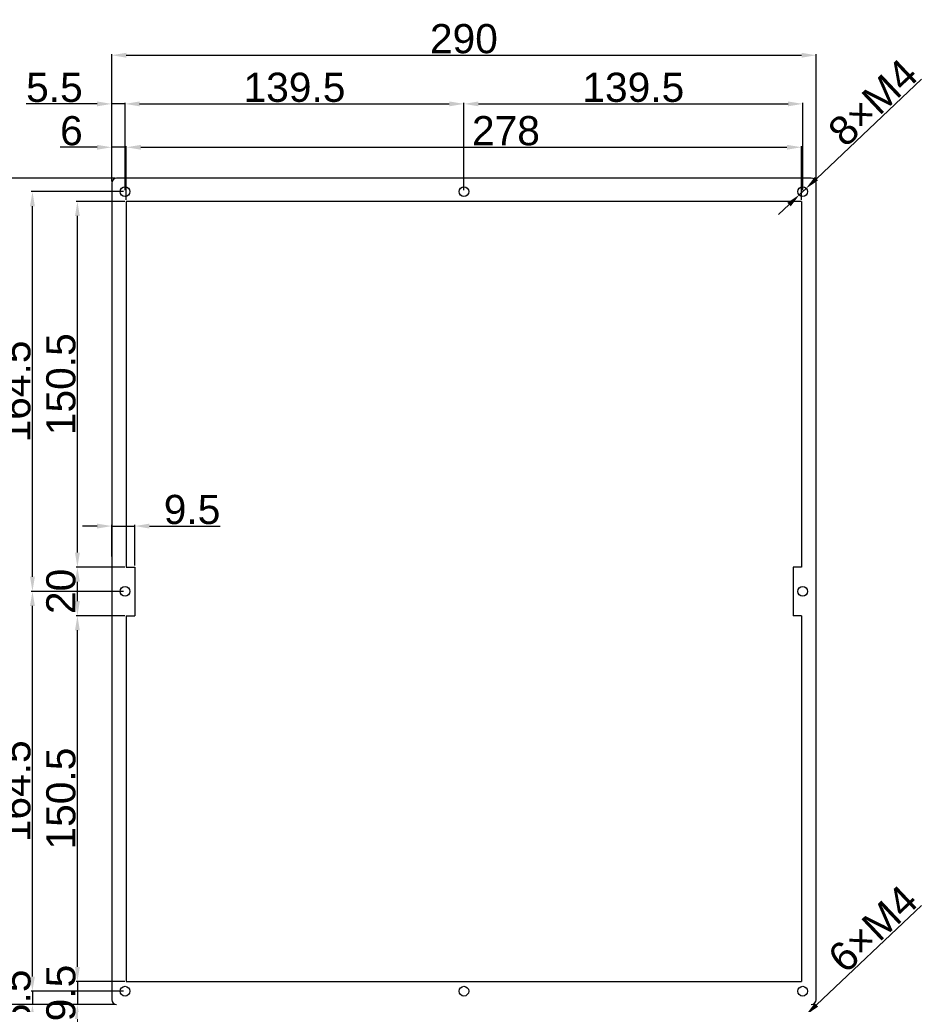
# Model space of a CAD drawing. Header units: millimetres. Extents: x 7146 to 9108, y -1574 to -663.
# Tile 248 of 256: x 7813 to 8187, y -1143 to -738. Entities that reach past the tile are written whole.
import ezdxf

# ---------------------------------------------------------------- set-up
doc = ezdxf.new("R2010")
doc.units = ezdxf.units.MM
doc.header["$LTSCALE"] = 3
doc.header["$PDSIZE"] = -1
doc.styles.get("Standard").update_dxf_attribs({"font": 'arial.ttf', "height": 12})
doc.dimstyles.new('ISO-25', dxfattribs={"dimtxt": 12, "dimasz": 6, "dimexe": 0.5, "dimexo": 0.625, "dimtad": 1, "dimdec": 1, "dimdsep": 46, "dimtxsty": 'Standard', "dimcen": 0, "dimclrd": 256, "dimclre": 256, "dimadec": 0, "dimazin": 0, "dimtfac": 1, "dimtdec": 1, "dimtmove": 0, "dimatfit": 3, "dimfxl": 1, "dimlwd": 30, "dimlwe": 30, "dimarcsym": 0})

# ---------------------------------------------------------------- blocks, each defined once
blk = doc.blocks.new('*D266')
at = {"lineweight": 30}
for p, q in [((7856.01, -807.99), (7856.01, -772.02)), ((7862.01, -772.52), (7989.51, -772.52)), ((7995.51, -807.99), (7995.51, -772.02))]:
    blk.add_line(p, q, dxfattribs=at)
for points in [[(7862.01, -771.52), (7862.01, -773.52), (7856.01, -772.52)], [(7989.51, -771.52), (7989.51, -773.52), (7995.51, -772.52)]]:
    blk.add_solid(points)
at = {"layer": 'Defpoints', "color": 0}
for p in [(7995.51, -772.52), (7856.01, -808.62), (7995.51, -808.62)]:
    blk.add_point(p, dxfattribs=at)
at = {"color": 0, "insert": (7925.76, -765.77), "char_height": 12, "attachment_point": 5}
blk.add_mtext('139.5', dxfattribs=at)
blk = doc.blocks.new('*D267')
at = {"lineweight": 30}
for p, q in [((7844.51, -772.52), (7815.32, -772.52)), ((7850.51, -804.49), (7850.51, -772.02)), ((7856.01, -772.52), (7850.51, -772.52)), ((7856.01, -807.99), (7856.01, -772.02)), ((7862.01, -772.52), (7868.01, -772.52))]:
    blk.add_line(p, q, dxfattribs=at)
for points in [[(7844.51, -771.52), (7844.51, -773.52), (7850.51, -772.52)], [(7862.01, -771.52), (7862.01, -773.52), (7856.01, -772.52)]]:
    blk.add_solid(points)
at = {"layer": 'Defpoints', "color": 0}
for p in [(7850.51, -772.52), (7850.51, -805.12), (7856.01, -808.62)]:
    blk.add_point(p, dxfattribs=at)
at = {"color": 0, "insert": (7826.92, -765.8), "char_height": 12, "attachment_point": 5}
blk.add_mtext('5.5', dxfattribs=at)
blk = doc.blocks.new('*D268')
at = {"lineweight": 30}
for p, q in [((7995.51, -807.99), (7995.51, -772.02)), ((8001.51, -772.52), (8129.01, -772.52)), ((8135.01, -807.99), (8135.01, -772.02))]:
    blk.add_line(p, q, dxfattribs=at)
for points in [[(8001.51, -771.52), (8001.51, -773.52), (7995.51, -772.52)], [(8129.01, -771.52), (8129.01, -773.52), (8135.01, -772.52)]]:
    blk.add_solid(points)
at = {"layer": 'Defpoints', "color": 0}
for p in [(8135.01, -772.52), (7995.51, -808.62), (8135.01, -808.62)]:
    blk.add_point(p, dxfattribs=at)
at = {"color": 0, "insert": (8065.26, -765.77), "char_height": 12, "attachment_point": 5}
blk.add_mtext('139.5', dxfattribs=at)
blk = doc.blocks.new('*D269')
at = {"lineweight": 30}
for p, q in [((7850.51, -804.49), (7850.51, -752)), ((7856.51, -752.5), (8134.51, -752.5)), ((8140.51, -804.49), (8140.51, -752))]:
    blk.add_line(p, q, dxfattribs=at)
for points in [[(7856.51, -751.5), (7856.51, -753.5), (7850.51, -752.5)], [(8134.51, -751.5), (8134.51, -753.5), (8140.51, -752.5)]]:
    blk.add_solid(points)
at = {"layer": 'Defpoints', "color": 0}
for p in [(8140.51, -752.5), (7850.51, -805.12), (8140.51, -805.12)]:
    blk.add_point(p, dxfattribs=at)
at = {"color": 0, "insert": (7995.51, -745.75), "char_height": 12, "attachment_point": 5}
blk.add_mtext('290', dxfattribs=at)
blk = doc.blocks.new('*D270')
at = {"lineweight": 30}
for p, q in [((7850.51, -804.49), (7850.51, -789.87)), ((7856.51, -811.99), (7856.51, -789.87)), ((7844.51, -790.37), (7829.34, -790.37)), ((7856.51, -790.37), (7850.51, -790.37)), ((7862.51, -790.37), (7868.51, -790.37))]:
    blk.add_line(p, q, dxfattribs=at)
for points in [[(7844.51, -789.37), (7844.51, -791.37), (7850.51, -790.37)], [(7862.51, -789.37), (7862.51, -791.37), (7856.51, -790.37)]]:
    blk.add_solid(points)
at = {"layer": 'Defpoints', "color": 0}
for p in [(7850.51, -790.37), (7850.51, -805.12), (7856.51, -812.62)]:
    blk.add_point(p, dxfattribs=at)
at = {"color": 0, "insert": (7833.92, -783.62), "char_height": 12, "attachment_point": 5}
blk.add_mtext('6', dxfattribs=at)
blk = doc.blocks.new('*D271')
at = {"lineweight": 30}
for p, q in [((7856.51, -811.99), (7856.51, -789.87)), ((8134.51, -811.99), (8134.51, -789.87)), ((7862.51, -790.37), (8128.51, -790.37))]:
    blk.add_line(p, q, dxfattribs=at)
for points in [[(7862.51, -789.37), (7862.51, -791.37), (7856.51, -790.37)], [(8128.51, -789.37), (8128.51, -791.37), (8134.51, -790.37)]]:
    blk.add_solid(points)
at = {"layer": 'Defpoints', "color": 0}
for p in [(8134.51, -790.37), (7856.51, -812.62), (8134.51, -812.62)]:
    blk.add_point(p, dxfattribs=at)
at = {"color": 0, "insert": (8012.82, -783.62), "char_height": 12, "attachment_point": 5}
blk.add_mtext('278', dxfattribs=at)
blk = doc.blocks.new('*D276')
at = {"lineweight": 30}
for p, q in [((7836.39, -1127.62), (7836.39, -1121.62)), ((7855.89, -1133.62), (7835.89, -1133.62)), ((7836.39, -1133.62), (7836.39, -1143.12)), ((7851.89, -1143.12), (7835.89, -1143.12)), ((7836.39, -1149.12), (7836.39, -1155.12))]:
    blk.add_line(p, q, dxfattribs=at)
for points in [[(7835.39, -1127.62), (7837.39, -1127.62), (7836.39, -1133.62)], [(7835.39, -1149.12), (7837.39, -1149.12), (7836.39, -1143.12)]]:
    blk.add_solid(points)
at = {"layer": 'Defpoints', "color": 0}
for p in [(7856.51, -1133.62), (7836.39, -1143.12), (7852.51, -1143.12)]:
    blk.add_point(p, dxfattribs=at)
at = {"color": 0, "insert": (7829.64, -1138.37), "char_height": 12, "attachment_point": 5, "rotation": 90}
blk.add_mtext('9.5', dxfattribs=at)
blk = doc.blocks.new('*D277')
at = {"lineweight": 30}
for p, q in [((7817.87, -1131.62), (7817.87, -1125.62)), ((7855.39, -1137.62), (7817.37, -1137.62)), ((7817.87, -1137.62), (7817.87, -1143.12)), ((7851.89, -1143.12), (7817.37, -1143.12)), ((7817.87, -1149.12), (7817.87, -1155.12))]:
    blk.add_line(p, q, dxfattribs=at)
for points in [[(7816.87, -1131.62), (7818.87, -1131.62), (7817.87, -1137.62)], [(7816.87, -1149.12), (7818.87, -1149.12), (7817.87, -1143.12)]]:
    blk.add_solid(points)
at = {"layer": 'Defpoints', "color": 0}
for p in [(7856.01, -1137.62), (7817.87, -1143.12), (7852.51, -1143.12)]:
    blk.add_point(p, dxfattribs=at)
at = {"color": 0, "insert": (7811.15, -1140.37), "char_height": 12, "attachment_point": 5, "rotation": 90}
blk.add_mtext('5.5', dxfattribs=at)
blk = doc.blocks.new('*D278')
at = {"lineweight": 30}
for p, q in [((7855.89, -983.12), (7835.89, -983.12)), ((7836.39, -1127.62), (7836.39, -989.12)), ((7855.89, -1133.62), (7835.89, -1133.62))]:
    blk.add_line(p, q, dxfattribs=at)
for points in [[(7835.39, -989.12), (7837.39, -989.12), (7836.39, -983.12)], [(7835.39, -1127.62), (7837.39, -1127.62), (7836.39, -1133.62)]]:
    blk.add_solid(points)
at = {"layer": 'Defpoints', "color": 0}
for p in [(7836.39, -983.12), (7856.51, -983.12), (7856.51, -1133.62)]:
    blk.add_point(p, dxfattribs=at)
at = {"color": 0, "insert": (7829.64, -1058.37), "char_height": 12, "attachment_point": 5, "rotation": 90}
blk.add_mtext('150.5', dxfattribs=at)
blk = doc.blocks.new('*D279')
at = {"lineweight": 30}
for p, q in [((7855.89, -963.12), (7835.89, -963.12)), ((7836.39, -977.12), (7836.39, -969.12)), ((7855.89, -983.12), (7835.89, -983.12))]:
    blk.add_line(p, q, dxfattribs=at)
for points in [[(7835.39, -969.12), (7837.39, -969.12), (7836.39, -963.12)], [(7835.39, -977.12), (7837.39, -977.12), (7836.39, -983.12)]]:
    blk.add_solid(points)
at = {"layer": 'Defpoints', "color": 0}
for p in [(7836.39, -963.12), (7856.51, -963.12), (7856.51, -983.12)]:
    blk.add_point(p, dxfattribs=at)
at = {"color": 0, "insert": (7829.64, -973.12), "char_height": 12, "attachment_point": 5, "rotation": 90}
blk.add_mtext('20', dxfattribs=at)
blk = doc.blocks.new('*D280')
at = {"lineweight": 30}
for p, q in [((7855.89, -812.62), (7835.89, -812.62)), ((7836.39, -957.12), (7836.39, -818.62)), ((7855.89, -963.12), (7835.89, -963.12))]:
    blk.add_line(p, q, dxfattribs=at)
for points in [[(7835.39, -818.62), (7837.39, -818.62), (7836.39, -812.62)], [(7835.39, -957.12), (7837.39, -957.12), (7836.39, -963.12)]]:
    blk.add_solid(points)
at = {"layer": 'Defpoints', "color": 0}
for p in [(7836.39, -812.62), (7856.51, -812.62), (7856.51, -963.12)]:
    blk.add_point(p, dxfattribs=at)
at = {"color": 0, "insert": (7829.64, -887.87), "char_height": 12, "attachment_point": 5, "rotation": 90}
blk.add_mtext('150.5', dxfattribs=at)
blk = doc.blocks.new('*D281')
at = {"lineweight": 30}
for p, q in [((7855.39, -973.12), (7817.37, -973.12)), ((7817.87, -1131.62), (7817.87, -979.12)), ((7855.39, -1137.62), (7817.37, -1137.62))]:
    blk.add_line(p, q, dxfattribs=at)
for points in [[(7816.87, -979.12), (7818.87, -979.12), (7817.87, -973.12)], [(7816.87, -1131.62), (7818.87, -1131.62), (7817.87, -1137.62)]]:
    blk.add_solid(points)
at = {"layer": 'Defpoints', "color": 0}
for p in [(7817.87, -973.12), (7856.01, -973.12), (7856.01, -1137.62)]:
    blk.add_point(p, dxfattribs=at)
at = {"color": 0, "insert": (7811.12, -1055.37), "char_height": 12, "attachment_point": 5, "rotation": 90}
blk.add_mtext('164.5', dxfattribs=at)
blk = doc.blocks.new('*D282')
at = {"lineweight": 30}
for p, q in [((7855.39, -808.62), (7817.37, -808.62)), ((7817.87, -967.12), (7817.87, -814.62)), ((7855.39, -973.12), (7817.37, -973.12))]:
    blk.add_line(p, q, dxfattribs=at)
for points in [[(7816.87, -814.62), (7818.87, -814.62), (7817.87, -808.62)], [(7816.87, -967.12), (7818.87, -967.12), (7817.87, -973.12)]]:
    blk.add_solid(points)
at = {"layer": 'Defpoints', "color": 0}
for p in [(7817.87, -808.62), (7856.01, -808.62), (7856.01, -973.12)]:
    blk.add_point(p, dxfattribs=at)
at = {"color": 0, "insert": (7811.12, -890.87), "char_height": 12, "attachment_point": 5, "rotation": 90}
blk.add_mtext('164.5', dxfattribs=at)
blk = doc.blocks.new('*D283')
at = {"lineweight": 30}
for p, q in [((7851.89, -803.12), (7799.86, -803.12)), ((7800.36, -1137.12), (7800.36, -809.12)), ((7851.89, -1143.12), (7799.86, -1143.12))]:
    blk.add_line(p, q, dxfattribs=at)
for points in [[(7799.36, -809.12), (7801.36, -809.12), (7800.36, -803.12)], [(7799.36, -1137.12), (7801.36, -1137.12), (7800.36, -1143.12)]]:
    blk.add_solid(points)
at = {"layer": 'Defpoints', "color": 0}
for p in [(7800.36, -803.12), (7852.51, -803.12), (7852.51, -1143.12)]:
    blk.add_point(p, dxfattribs=at)
at = {"color": 0, "insert": (7793.61, -973.12), "char_height": 12, "attachment_point": 5, "rotation": 90}
blk.add_mtext('340', dxfattribs=at)
blk = doc.blocks.new('*D285')
at = {"lineweight": 30}
for p, q in [((7851.89, -803.12), (7778.75, -803.12)), ((7779.25, -809.12), (7779.25, -1417.12)), ((7851.89, -1423.12), (7778.75, -1423.12))]:
    blk.add_line(p, q, dxfattribs=at)
for points in [[(7778.25, -809.12), (7780.25, -809.12), (7779.25, -803.12)], [(7778.25, -1417.12), (7780.25, -1417.12), (7779.25, -1423.12)]]:
    blk.add_solid(points)
at = {"layer": 'Defpoints', "color": 0}
for p in [(7852.51, -803.12), (7779.25, -1423.12), (7852.51, -1423.12)]:
    blk.add_point(p, dxfattribs=at)
at = {"color": 0, "insert": (7772.5, -1113.12), "char_height": 12, "attachment_point": 5, "rotation": 90}
blk.add_mtext('620', dxfattribs=at)
blk = doc.blocks.new('*D290')
at = {"lineweight": 30}
for p, q in [((7844.51, -946.24), (7838.51, -946.24)), ((7850.51, -958.81), (7850.51, -945.74)), ((7850.51, -946.24), (7860.01, -946.24)), ((7860.01, -962.49), (7860.01, -945.74)), ((7866.01, -946.24), (7895.2, -946.24))]:
    blk.add_line(p, q, dxfattribs=at)
for points in [[(7844.51, -945.24), (7844.51, -947.24), (7850.51, -946.24)], [(7866.01, -945.24), (7866.01, -947.24), (7860.01, -946.24)]]:
    blk.add_solid(points)
at = {"layer": 'Defpoints', "color": 0}
for p in [(7860.01, -946.24), (7850.51, -959.43), (7860.01, -963.12)]:
    blk.add_point(p, dxfattribs=at)
at = {"color": 0, "insert": (7883.6, -939.48), "char_height": 12, "attachment_point": 5}
blk.add_mtext('9.5', dxfattribs=at)
blk = doc.blocks.new('*D291')
at = {"lineweight": 30}
for p, q in [((8183.89, -762.41), (8140.64, -803.3)), ((8133.74, -809.82), (8136.28, -807.42)), ((8129.38, -813.94), (8125.02, -818.07))]:
    blk.add_line(p, q, dxfattribs=at)
for points in [[(8139.95, -802.57), (8141.33, -804.02), (8136.28, -807.42)], [(8128.69, -813.22), (8130.07, -814.67), (8133.74, -809.82)]]:
    blk.add_solid(points)
at = {"layer": 'Defpoints', "color": 0}
for p in [(8133.74, -809.82), (8136.28, -807.42)]:
    blk.add_point(p, dxfattribs=at)
at = {"color": 0, "insert": (8163.93, -771.99), "char_height": 12, "attachment_point": 5, "rotation": 43.3915}
blk.add_mtext('8×M4', dxfattribs=at)
blk = doc.blocks.new('*D292')
at = {"lineweight": 30}
for p, q in [((8183.91, -1102.39), (8140.64, -1143.3)), ((8133.74, -1149.82), (8136.28, -1147.42)), ((8129.38, -1153.94), (8125.02, -1158.07))]:
    blk.add_line(p, q, dxfattribs=at)
for points in [[(8139.95, -1142.57), (8141.33, -1144.02), (8136.28, -1147.42)], [(8128.69, -1153.22), (8130.07, -1154.67), (8133.74, -1149.82)]]:
    blk.add_solid(points)
at = {"layer": 'Defpoints', "color": 0}
for p in [(8133.74, -1149.82), (8136.28, -1147.42)]:
    blk.add_point(p, dxfattribs=at)
at = {"color": 0, "insert": (8163.93, -1111.99), "char_height": 12, "attachment_point": 5, "rotation": 43.3915}
blk.add_mtext('6×M4', dxfattribs=at)

msp = doc.modelspace()

# ---------------------------------------------------------------- linework, layer by layer
at = {"linetype": 'Continuous', "lineweight": 30}
for p, q in [((7850.51, -805.12), (7850.51, -1141.12)), ((8138.51, -803.12), (7852.51, -803.12)), ((8140.51, -1141.12), (8140.51, -805.12))]:
    msp.add_line(p, q, dxfattribs=at)
at = {"color": 3, "linetype": 'Continuous', "lineweight": 30}
for p, q in [((8134.51, -812.62), (7856.51, -812.62)), ((7856.51, -812.62), (7856.51, -963.12)), ((8134.51, -812.62), (8134.51, -963.12)), ((8134.51, -812.62), (8134.51, -963.12)), ((7856.51, -963.12), (7860.01, -963.12)), ((7860.01, -963.12), (7860.01, -983.12)), ((8131.01, -963.12), (8131.01, -983.12)), ((8134.51, -963.12), (8131.01, -963.12)), ((7856.51, -983.12), (7860.01, -983.12)), ((7856.51, -983.12), (7856.51, -1133.62)), ((8134.51, -983.12), (8131.01, -983.12)), ((8134.51, -983.12), (8134.51, -1133.62)), ((7856.51, -1133.62), (8134.51, -1133.62))]:
    msp.add_line(p, q, dxfattribs=at)
for centre in [(7856.01, -808.62), (7995.51, -808.62), (8135.01, -808.62), (7856.01, -973.12), (8135.01, -973.12), (7856.01, -1137.62), (7995.51, -1137.62), (8135.01, -1137.62)]:
    msp.add_circle(centre, 2, dxfattribs=at)
at = {"linetype": 'Continuous', "lineweight": 30}
for centre, start, end in [((7852.51, -805.12), 90, 180), ((8138.51, -805.12), 360, 90), ((7852.51, -1141.12), 180, 270), ((8138.51, -1141.12), 270, 0)]:
    msp.add_arc(centre, 2, start, end, dxfattribs=at)

# ---------------------------------------------------------------- dimensions: what is measured, and where the dimension line sits
for base, p1, p2, picture, middle in [((8140.51, -752.5), (7850.51, -805.12), (8140.51, -805.12), '*D269', (7995.51, -745.75)), ((7850.51, -772.52), (7856.01, -808.62), (7850.51, -805.12), '*D267', (7826.92, -765.8)), ((7995.51, -772.52), (7856.01, -808.62), (7995.51, -808.62), '*D266', (7925.76, -765.77)), ((8135.01, -772.52), (7995.51, -808.62), (8135.01, -808.62), '*D268', (8065.26, -765.77)), ((7850.51, -790.37), (7856.51, -812.62), (7850.51, -805.12), '*D270', (7833.92, -783.62)), ((7860.01, -946.24), (7850.51, -959.43), (7860.01, -963.12), '*D290', (7883.6, -939.48))]:
    dim = msp.add_linear_dim(base=base, p1=p1, p2=p2, dimstyle='ISO-25')
    dim.commit()
    dim.dimension.update_dxf_attribs({"geometry": picture, "text_midpoint": middle})
for p1, p2, text, picture, middle in [((8133.74, -809.82), (8136.28, -807.42), '8×M4', '*D291', (8168.57, -776.89)), ((8133.74, -1149.82), (8136.28, -1147.42), '6×M4', '*D292', (8168.57, -1116.89))]:
    dim = msp.add_diameter_dim_2p(p1=p1, p2=p2, text=text, dimstyle='ISO-25')
    dim.commit()
    dim.dimension.update_dxf_attribs({"geometry": picture, "text_midpoint": middle, "dimtype": 163})
dim = msp.add_linear_dim(base=(8134.51, -790.37), p1=(7856.51, -812.62), p2=(8134.51, -812.62), dimstyle='ISO-25')
dim.commit()
dim.dimension.update_dxf_attribs({"geometry": '*D271', "text_midpoint": (8012.82, -790.37), "dimtype": 160})
for base, p1, p2, picture, middle in [((7779.25, -1423.12), (7852.51, -803.12), (7852.51, -1423.12), '*D285', (7772.5, -1113.12)), ((7800.36, -803.12), (7852.51, -1143.12), (7852.51, -803.12), '*D283', (7793.61, -973.12)), ((7817.87, -808.62), (7856.01, -973.12), (7856.01, -808.62), '*D282', (7811.12, -890.87)), ((7836.39, -812.62), (7856.51, -963.12), (7856.51, -812.62), '*D280', (7829.64, -887.87)), ((7836.39, -963.12), (7856.51, -983.12), (7856.51, -963.12), '*D279', (7829.64, -973.12)), ((7817.87, -973.12), (7856.01, -1137.62), (7856.01, -973.12), '*D281', (7811.12, -1055.37)), ((7836.39, -983.12), (7856.51, -1133.62), (7856.51, -983.12), '*D278', (7829.64, -1058.37))]:
    dim = msp.add_linear_dim(base=base, p1=p1, p2=p2, angle=90, dimstyle='ISO-25')
    dim.commit()
    dim.dimension.update_dxf_attribs({"geometry": picture, "text_midpoint": middle})
for base, p1, picture, middle in [((7836.39, -1143.12), (7856.51, -1133.62), '*D276', (7836.39, -1138.37)), ((7817.87, -1143.12), (7856.01, -1137.62), '*D277', (7817.87, -1140.37))]:
    dim = msp.add_linear_dim(base=base, p1=p1, p2=(7852.51, -1143.12), angle=90, dimstyle='ISO-25')
    dim.commit()
    dim.dimension.update_dxf_attribs({"geometry": picture, "text_midpoint": middle, "dimtype": 160})

doc.saveas('drawing.dxf')
